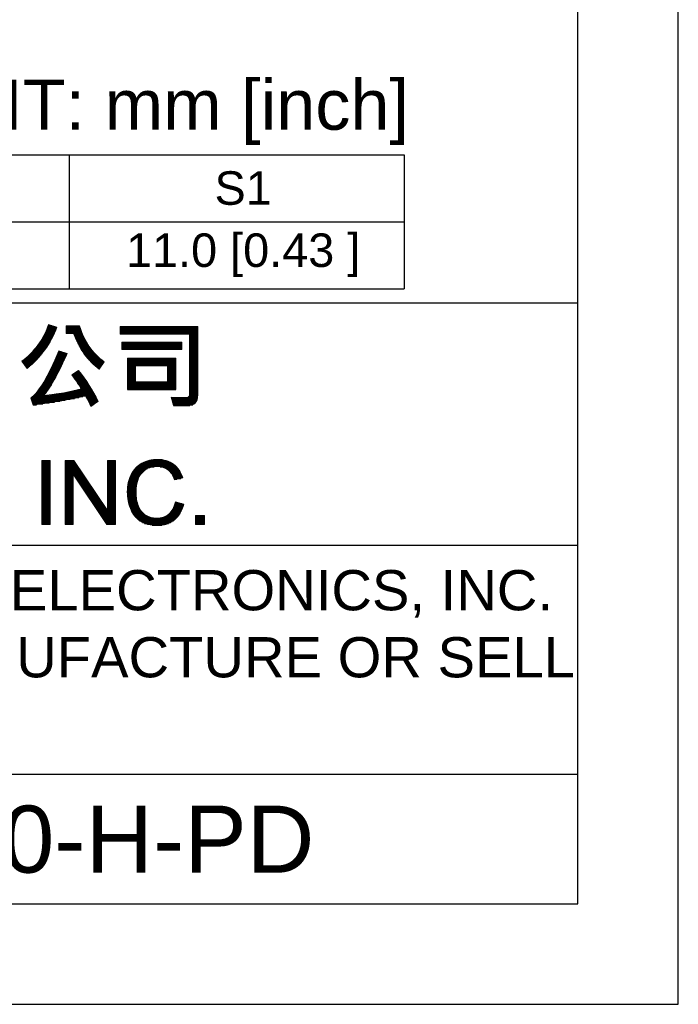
# Model space of a CAD drawing. Header units: millimetres. Extents: x 0 to 1700, y 17 to 1205.
# Tile 25 of 51: x 643 to 840, y 17 to 311. Entities that reach past the tile are written whole.
import ezdxf
from ezdxf.enums import TextEntityAlignment as Align

# ---------------------------------------------------------------- set-up
doc = ezdxf.new("R2010")
doc.units = ezdxf.units.MM
doc.header["$LTSCALE"] = 77.505185
doc.layers.get('0').update_dxf_attribs({"linetype": 'CONTINUOUS'})
for name, color, linetype in [('DF', 3, 'CONTINUOUS'), ('SPEC', 1, 'CONTINUOUS'), ('TXT', 7, 'CONTINUOUS')]:
    doc.layers.add(name, color=color, linetype=linetype)
doc.styles.get("Standard").update_dxf_attribs({"font": 'arial.ttf'})
doc.styles.add('STYLE1', font='arial.ttf')

# ---------------------------------------------------------------- blocks, each defined once
blk = doc.blocks.new('A$C16500')
at = {"color": 4}
for p, q in [((153.696, 18.589), (154.538, 18.589)), ((153.731, 18.669), (154.571, 18.669)), ((153.765, 18.75), (154.602, 18.75)), ((153.798, 18.831), (154.632, 18.831)), ((153.829, 18.912), (154.437, 18.912)), ((153.86, 18.992), (154.201, 18.992)), ((153.889, 19.073), (153.965, 19.073)), ((155.469, 18.912), (156.701, 18.912)), ((155.469, 18.831), (156.726, 18.831)), ((155.469, 18.75), (156.752, 18.75)), ((155.469, 18.669), (156.78, 18.669)), ((155.469, 18.589), (156.808, 18.589)), ((160.313, 18.831), (167.291, 18.831)), ((160.313, 18.75), (167.291, 18.75)), ((160.313, 18.669), (167.291, 18.669)), ((160.313, 18.589), (167.291, 18.589)), ((153.235, 17.7), (154.118, 17.7)), ((153.284, 17.781), (154.161, 17.781)), ((153.331, 17.862), (154.204, 17.862)), ((153.376, 17.943), (154.245, 17.943)), ((153.421, 18.023), (154.285, 18.023)), ((153.464, 18.104), (154.324, 18.104)), ((153.506, 18.185), (154.363, 18.185)), ((153.546, 18.266), (154.4, 18.266)), ((153.585, 18.346), (154.436, 18.346)), ((153.624, 18.427), (154.471, 18.427)), ((153.661, 18.508), (154.505, 18.508)), ((155.469, 18.508), (156.837, 18.508)), ((155.469, 18.427), (156.868, 18.427)), ((155.469, 18.346), (156.899, 18.346)), ((156.15, 18.266), (156.932, 18.266)), ((156.18, 18.185), (156.966, 18.185)), ((156.211, 18.104), (157.001, 18.104)), ((156.242, 18.023), (157.037, 18.023)), ((156.275, 17.943), (157.075, 17.943)), ((156.308, 17.862), (157.114, 17.862)), ((156.343, 17.781), (157.154, 17.781)), ((156.379, 17.7), (157.196, 17.7)), ((160.313, 18.508), (167.291, 18.508)), ((160.313, 18.427), (167.291, 18.427)), ((160.313, 18.346), (167.291, 18.346)), ((160.313, 18.266), (167.291, 18.266)), ((166.539, 18.185), (167.291, 18.185)), ((166.539, 18.104), (167.291, 18.104)), ((166.539, 18.023), (167.291, 18.023)), ((166.539, 17.943), (167.291, 17.943)), ((166.539, 17.862), (167.291, 17.862)), ((166.539, 17.781), (167.291, 17.781)), ((166.539, 17.7), (167.291, 17.7)), ((152.59, 16.812), (153.557, 16.812)), ((152.658, 16.893), (153.614, 16.893)), ((152.724, 16.974), (153.671, 16.974)), ((152.788, 17.054), (153.726, 17.054)), ((152.85, 17.135), (153.779, 17.135)), ((152.91, 17.216), (153.831, 17.216)), ((152.969, 17.297), (153.882, 17.297)), ((153.025, 17.377), (153.932, 17.377)), ((153.08, 17.458), (153.98, 17.458)), ((153.133, 17.539), (154.027, 17.539)), ((153.185, 17.62), (154.073, 17.62)), ((156.415, 17.62), (157.239, 17.62)), ((156.453, 17.539), (157.284, 17.539)), ((156.492, 17.458), (157.33, 17.458)), ((156.532, 17.377), (157.378, 17.377)), ((156.573, 17.297), (157.428, 17.297)), ((156.616, 17.216), (157.48, 17.216)), ((156.659, 17.135), (157.534, 17.135)), ((156.705, 17.054), (157.589, 17.054)), ((156.751, 16.974), (157.647, 16.974)), ((156.799, 16.893), (157.707, 16.893)), ((156.849, 16.812), (157.769, 16.812)), ((160.488, 17.458), (165.857, 17.458)), ((160.488, 17.377), (165.857, 17.377)), ((160.488, 17.297), (165.857, 17.297)), ((160.488, 17.216), (165.857, 17.216)), ((160.488, 17.135), (165.857, 17.135)), ((160.488, 17.054), (165.857, 17.054)), ((160.488, 16.974), (165.857, 16.974)), ((160.488, 16.893), (165.857, 16.893)), ((166.539, 17.62), (167.291, 17.62)), ((166.539, 17.539), (167.291, 17.539)), ((166.539, 17.458), (167.291, 17.458)), ((166.539, 17.377), (167.291, 17.377)), ((166.539, 17.297), (167.291, 17.297)), ((166.539, 17.216), (167.291, 17.216)), ((166.539, 17.135), (167.291, 17.135)), ((166.539, 17.054), (167.291, 17.054)), ((166.539, 16.974), (167.291, 16.974)), ((166.539, 16.893), (167.291, 16.893)), ((166.539, 16.812), (167.291, 16.812)), ((151.672, 15.924), (152.814, 15.924)), ((151.771, 16.005), (152.89, 16.005)), ((151.866, 16.085), (152.965, 16.085)), ((151.958, 16.166), (153.037, 16.166)), ((152.046, 16.247), (153.108, 16.247)), ((152.132, 16.328), (153.177, 16.328)), ((152.215, 16.408), (153.245, 16.408)), ((152.295, 16.489), (153.31, 16.489)), ((152.372, 16.57), (153.374, 16.57)), ((152.447, 16.651), (153.437, 16.651)), ((152.52, 16.731), (153.497, 16.731)), ((154.465, 15.924), (155.311, 15.924)), ((154.501, 16.005), (155.347, 16.005)), ((154.537, 16.085), (155.383, 16.085)), ((154.572, 16.166), (155.419, 16.166)), ((154.607, 16.247), (155.454, 16.247)), ((154.641, 16.328), (155.49, 16.328)), ((154.676, 16.408), (155.525, 16.408)), ((154.71, 16.489), (155.559, 16.489)), ((154.744, 16.57), (155.291, 16.57)), ((154.777, 16.651), (155.018, 16.651)), ((156.9, 16.731), (157.834, 16.731)), ((156.952, 16.651), (157.901, 16.651)), ((157.007, 16.57), (157.971, 16.57)), ((157.063, 16.489), (158.044, 16.489)), ((157.121, 16.408), (158.12, 16.408)), ((157.181, 16.328), (158.2, 16.328)), ((157.243, 16.247), (158.282, 16.247)), ((157.308, 16.166), (158.369, 16.166)), ((157.374, 16.085), (158.46, 16.085)), ((157.443, 16.005), (158.555, 16.005)), ((157.515, 15.924), (158.655, 15.924)), ((160.97, 16.005), (165.324, 16.005)), ((160.97, 15.924), (165.324, 15.924)), ((166.539, 16.731), (167.291, 16.731)), ((166.539, 16.651), (167.291, 16.651)), ((166.539, 16.57), (167.291, 16.57)), ((166.539, 16.489), (167.291, 16.489)), ((166.539, 16.408), (167.291, 16.408)), ((166.539, 16.328), (167.291, 16.328)), ((166.539, 16.247), (167.291, 16.247)), ((166.539, 16.166), (167.291, 16.166)), ((166.539, 16.085), (167.291, 16.085)), ((166.539, 16.005), (167.291, 16.005)), ((166.539, 15.924), (167.291, 15.924)), ((151.506, 15.762), (152.655, 15.762)), ((151.567, 15.682), (152.572, 15.682)), ((151.57, 15.843), (152.735, 15.843)), ((151.627, 15.601), (152.487, 15.601)), ((151.688, 15.52), (152.399, 15.52)), ((151.749, 15.439), (152.31, 15.439)), ((151.809, 15.359), (152.218, 15.359)), ((151.87, 15.278), (152.123, 15.278)), ((151.93, 15.197), (152.026, 15.197)), ((154.053, 15.036), (154.888, 15.036)), ((154.092, 15.116), (154.929, 15.116)), ((154.131, 15.197), (154.969, 15.197)), ((154.17, 15.278), (155.008, 15.278)), ((154.208, 15.359), (155.047, 15.359)), ((154.246, 15.439), (155.086, 15.439)), ((154.283, 15.52), (155.124, 15.52)), ((154.32, 15.601), (155.162, 15.601)), ((154.357, 15.682), (155.2, 15.682)), ((154.393, 15.762), (155.237, 15.762)), ((154.43, 15.843), (155.274, 15.843)), ((157.589, 15.843), (158.76, 15.843)), ((157.666, 15.762), (158.87, 15.762)), ((157.747, 15.682), (158.848, 15.682)), ((157.83, 15.601), (158.793, 15.601)), ((157.917, 15.52), (158.739, 15.52)), ((158.008, 15.439), (158.684, 15.439)), ((158.103, 15.359), (158.63, 15.359)), ((158.202, 15.278), (158.575, 15.278)), ((158.306, 15.197), (158.52, 15.197)), ((158.416, 15.116), (158.466, 15.116)), ((160.97, 15.843), (165.324, 15.843)), ((160.97, 15.762), (165.324, 15.762)), ((160.97, 15.682), (165.324, 15.682)), ((160.97, 15.601), (165.324, 15.601)), ((160.97, 15.52), (165.324, 15.52)), ((160.97, 15.439), (165.324, 15.439)), ((160.97, 15.359), (161.711, 15.359)), ((160.97, 15.278), (161.711, 15.278)), ((160.97, 15.197), (161.711, 15.197)), ((160.97, 15.116), (161.711, 15.116)), ((160.97, 15.036), (161.711, 15.036)), ((164.568, 15.359), (165.324, 15.359)), ((164.568, 15.278), (165.324, 15.278)), ((164.568, 15.197), (165.324, 15.197)), ((164.568, 15.116), (165.324, 15.116)), ((164.568, 15.036), (165.324, 15.036)), ((166.539, 15.843), (167.291, 15.843)), ((166.539, 15.762), (167.291, 15.762)), ((166.539, 15.682), (167.291, 15.682)), ((166.539, 15.601), (167.291, 15.601)), ((166.539, 15.52), (167.291, 15.52)), ((166.539, 15.439), (167.291, 15.439)), ((166.539, 15.359), (167.291, 15.359)), ((166.539, 15.278), (167.291, 15.278)), ((166.539, 15.197), (167.291, 15.197)), ((166.539, 15.116), (167.291, 15.116)), ((166.539, 15.036), (167.291, 15.036)), ((153.634, 14.228), (154.46, 14.228)), ((153.679, 14.309), (154.505, 14.309)), ((153.723, 14.39), (154.55, 14.39)), ((153.766, 14.47), (154.594, 14.47)), ((153.808, 14.551), (154.637, 14.551)), ((153.85, 14.632), (154.68, 14.632)), ((153.892, 14.713), (154.723, 14.713)), ((153.933, 14.793), (154.765, 14.793)), ((153.973, 14.874), (154.806, 14.874)), ((154.013, 14.955), (154.848, 14.955)), ((155.985, 14.551), (156.905, 14.551)), ((156.045, 14.47), (156.965, 14.47)), ((156.09, 14.632), (156.845, 14.632)), ((156.104, 14.39), (157.024, 14.39)), ((156.163, 14.309), (157.082, 14.309)), ((156.215, 14.713), (156.783, 14.713)), ((156.222, 14.228), (157.139, 14.228)), ((156.339, 14.793), (156.721, 14.793)), ((156.463, 14.874), (156.658, 14.874)), ((156.588, 14.955), (156.594, 14.955)), ((160.97, 14.955), (161.711, 14.955)), ((160.97, 14.874), (161.711, 14.874)), ((160.97, 14.793), (161.711, 14.793)), ((160.97, 14.713), (161.711, 14.713)), ((160.97, 14.632), (161.711, 14.632)), ((160.97, 14.551), (161.711, 14.551)), ((160.97, 14.47), (161.711, 14.47)), ((160.97, 14.39), (161.711, 14.39)), ((160.97, 14.309), (161.711, 14.309)), ((160.97, 14.228), (161.711, 14.228)), ((164.568, 14.955), (165.324, 14.955)), ((164.568, 14.874), (165.324, 14.874)), ((164.568, 14.793), (165.324, 14.793)), ((164.568, 14.713), (165.324, 14.713)), ((164.568, 14.632), (165.324, 14.632)), ((164.568, 14.551), (165.324, 14.551)), ((164.568, 14.47), (165.324, 14.47)), ((164.568, 14.39), (165.324, 14.39)), ((164.568, 14.309), (165.324, 14.309)), ((164.568, 14.228), (165.324, 14.228)), ((166.539, 14.955), (167.291, 14.955)), ((166.539, 14.874), (167.291, 14.874)), ((166.539, 14.793), (167.291, 14.793)), ((166.539, 14.713), (167.291, 14.713)), ((166.539, 14.632), (167.291, 14.632)), ((166.539, 14.551), (167.291, 14.551)), ((166.539, 14.47), (167.291, 14.47)), ((166.539, 14.39), (167.291, 14.39)), ((166.539, 14.309), (167.291, 14.309)), ((166.539, 14.228), (167.291, 14.228)), ((153.087, 13.34), (153.922, 13.34)), ((153.142, 13.421), (153.975, 13.421)), ((153.197, 13.501), (154.027, 13.501)), ((153.249, 13.582), (154.078, 13.582)), ((153.301, 13.663), (154.128, 13.663)), ((153.351, 13.744), (154.177, 13.744)), ((153.401, 13.824), (154.226, 13.824)), ((153.449, 13.905), (154.274, 13.905)), ((153.497, 13.986), (154.322, 13.986)), ((153.543, 14.067), (154.368, 14.067)), ((153.589, 14.147), (154.415, 14.147)), ((156.28, 14.147), (157.196, 14.147)), ((156.338, 14.067), (157.252, 14.067)), ((156.395, 13.986), (157.307, 13.986)), ((156.452, 13.905), (157.361, 13.905)), ((156.507, 13.824), (157.415, 13.824)), ((156.562, 13.744), (157.467, 13.744)), ((156.616, 13.663), (157.52, 13.663)), ((156.67, 13.582), (157.571, 13.582)), ((156.721, 13.501), (157.622, 13.501)), ((156.772, 13.421), (157.672, 13.421)), ((156.821, 13.34), (157.721, 13.34)), ((160.97, 14.147), (161.711, 14.147)), ((160.97, 14.067), (161.711, 14.067)), ((160.97, 13.986), (161.711, 13.986)), ((160.97, 13.905), (165.324, 13.905)), ((160.97, 13.824), (165.324, 13.824)), ((160.97, 13.744), (165.324, 13.744)), ((160.97, 13.663), (165.324, 13.663)), ((160.97, 13.582), (165.324, 13.582)), ((160.97, 13.501), (165.324, 13.501)), ((160.97, 13.421), (165.324, 13.421)), ((160.97, 13.34), (165.324, 13.34)), ((164.568, 14.147), (165.324, 14.147)), ((164.568, 14.067), (165.324, 14.067)), ((164.568, 13.986), (165.324, 13.986)), ((166.539, 14.147), (167.291, 14.147)), ((166.539, 14.067), (167.291, 14.067)), ((166.539, 13.986), (167.291, 13.986)), ((166.539, 13.905), (167.291, 13.905)), ((166.539, 13.824), (167.291, 13.824)), ((166.539, 13.744), (167.291, 13.744)), ((166.539, 13.663), (167.291, 13.663)), ((166.539, 13.582), (167.291, 13.582)), ((166.539, 13.501), (167.291, 13.501)), ((166.539, 13.421), (167.291, 13.421)), ((166.539, 13.34), (167.291, 13.34)), ((152.309, 12.452), (156.215, 12.452)), ((152.371, 12.532), (156.603, 12.532)), ((152.466, 12.613), (156.971, 12.613)), ((152.553, 12.694), (158.09, 12.694)), ((152.632, 12.775), (153.527, 12.775)), ((152.707, 12.855), (153.587, 12.855)), ((152.777, 12.936), (153.645, 12.936)), ((152.844, 13.017), (153.703, 13.017)), ((152.908, 13.098), (153.759, 13.098)), ((152.97, 13.178), (153.814, 13.178)), ((153.029, 13.259), (153.869, 13.259)), ((154.002, 12.775), (158.047, 12.775)), ((154.578, 12.855), (158.002, 12.855)), ((155.086, 12.936), (157.957, 12.936)), ((155.541, 13.017), (157.911, 13.017)), ((155.954, 13.098), (157.864, 13.098)), ((156.332, 13.178), (157.817, 13.178)), ((156.679, 13.259), (157.769, 13.259)), ((157.251, 12.613), (158.134, 12.613)), ((157.298, 12.532), (158.176, 12.532)), ((157.343, 12.452), (158.218, 12.452)), ((160.97, 13.259), (165.324, 13.259)), ((164.899, 12.532), (165.976, 12.532)), ((164.923, 12.452), (167.262, 12.452)), ((166.233, 12.532), (167.276, 12.532)), ((166.488, 12.613), (167.285, 12.613)), ((166.534, 12.694), (167.29, 12.694)), ((166.539, 13.259), (167.291, 13.259)), ((166.539, 13.178), (167.291, 13.178)), ((166.539, 13.098), (167.291, 13.098)), ((166.539, 13.017), (167.291, 13.017)), ((166.539, 12.936), (167.291, 12.936)), ((166.539, 12.855), (167.291, 12.855)), ((166.539, 12.775), (167.291, 12.775)), ((152.336, 12.371), (155.805, 12.371)), ((152.364, 12.29), (155.373, 12.29)), ((152.391, 12.209), (154.916, 12.209)), ((152.419, 12.129), (154.434, 12.129)), ((152.447, 12.048), (153.926, 12.048)), ((152.474, 11.967), (153.389, 11.967)), ((152.502, 11.886), (152.822, 11.886)), ((157.386, 12.371), (158.26, 12.371)), ((157.428, 12.29), (158.3, 12.29)), ((157.468, 12.209), (158.341, 12.209)), ((157.508, 12.129), (158.254, 12.129)), ((157.546, 12.048), (158.137, 12.048)), ((157.583, 11.967), (158.02, 11.967)), ((157.619, 11.886), (157.904, 11.886)), ((157.655, 11.806), (157.787, 11.806)), ((164.946, 12.371), (167.243, 12.371)), ((164.969, 12.29), (167.216, 12.29)), ((164.992, 12.209), (167.18, 12.209)), ((165.015, 12.129), (167.133, 12.129)), ((165.039, 12.048), (167.07, 12.048)), ((165.062, 11.967), (166.982, 11.967)), ((165.085, 11.886), (166.85, 11.886)), ((165.108, 11.806), (166.581, 11.806)), ((153.288, 6.88), (154.048, 6.88)), ((153.288, 6.799), (154.048, 6.799)), ((153.288, 6.718), (154.048, 6.718)), ((153.288, 6.638), (154.048, 6.638)), ((153.288, 6.557), (154.048, 6.557)), ((153.288, 6.476), (154.048, 6.476)), ((153.288, 6.395), (154.048, 6.395)), ((153.288, 6.315), (154.048, 6.315)), ((153.288, 6.234), (154.048, 6.234)), ((155.38, 6.88), (156.161, 6.88)), ((155.38, 6.799), (156.215, 6.799)), ((155.38, 6.718), (156.269, 6.718)), ((155.38, 6.638), (156.323, 6.638)), ((155.38, 6.557), (156.377, 6.557)), ((155.38, 6.476), (156.431, 6.476)), ((155.38, 6.395), (156.485, 6.395)), ((155.38, 6.315), (156.539, 6.315)), ((155.38, 6.234), (156.593, 6.234)), ((159.177, 6.88), (159.906, 6.88)), ((159.177, 6.799), (159.906, 6.799)), ((159.177, 6.718), (159.906, 6.718)), ((159.177, 6.638), (159.906, 6.638)), ((159.177, 6.557), (159.906, 6.557)), ((159.177, 6.476), (159.906, 6.476)), ((159.177, 6.395), (159.906, 6.395)), ((159.177, 6.315), (159.906, 6.315)), ((159.177, 6.234), (159.906, 6.234)), ((161.75, 6.234), (162.998, 6.234)), ((161.834, 6.315), (163.383, 6.315)), ((161.928, 6.395), (165.3, 6.395)), ((162.034, 6.476), (165.208, 6.476)), ((162.153, 6.557), (165.104, 6.557)), ((162.291, 6.638), (164.984, 6.638)), ((162.451, 6.718), (164.843, 6.718)), ((162.644, 6.799), (164.669, 6.799)), ((162.896, 6.88), (164.436, 6.88)), ((163.327, 6.961), (164.022, 6.961)), ((163.913, 6.315), (165.382, 6.315)), ((164.261, 6.234), (165.456, 6.234)), ((153.288, 6.153), (154.048, 6.153)), ((153.288, 6.072), (154.048, 6.072)), ((153.288, 5.992), (154.048, 5.992)), ((153.288, 5.911), (154.048, 5.911)), ((153.288, 5.83), (154.048, 5.83)), ((153.288, 5.749), (154.048, 5.749)), ((153.288, 5.669), (154.048, 5.669)), ((153.288, 5.588), (154.048, 5.588)), ((153.288, 5.507), (154.048, 5.507)), ((153.288, 5.426), (154.048, 5.426)), ((153.288, 5.346), (154.048, 5.346)), ((155.38, 6.153), (156.647, 6.153)), ((155.38, 6.072), (156.701, 6.072)), ((155.38, 5.992), (156.755, 5.992)), ((155.38, 5.911), (156.809, 5.911)), ((155.38, 5.83), (156.863, 5.83)), ((155.38, 5.749), (156.918, 5.749)), ((155.38, 5.669), (156.972, 5.669)), ((155.38, 5.588), (156.109, 5.588)), ((155.38, 5.507), (156.109, 5.507)), ((155.38, 5.426), (156.109, 5.426)), ((155.38, 5.346), (156.109, 5.346)), ((156.151, 5.588), (157.026, 5.588)), ((156.205, 5.507), (157.08, 5.507)), ((156.259, 5.426), (157.134, 5.426)), ((156.313, 5.346), (157.188, 5.346)), ((159.177, 6.153), (159.906, 6.153)), ((159.177, 6.072), (159.906, 6.072)), ((159.177, 5.992), (159.906, 5.992)), ((159.177, 5.911), (159.906, 5.911)), ((159.177, 5.83), (159.906, 5.83)), ((159.177, 5.749), (159.906, 5.749)), ((159.177, 5.669), (159.906, 5.669)), ((159.177, 5.588), (159.906, 5.588)), ((159.177, 5.507), (159.906, 5.507)), ((159.177, 5.426), (159.906, 5.426)), ((159.177, 5.346), (159.906, 5.346)), ((161.185, 5.346), (162.002, 5.346)), ((161.217, 5.426), (162.042, 5.426)), ((161.253, 5.507), (162.087, 5.507)), ((161.291, 5.588), (162.138, 5.588)), ((161.333, 5.669), (162.196, 5.669)), ((161.379, 5.749), (162.262, 5.749)), ((161.428, 5.83), (162.338, 5.83)), ((161.482, 5.911), (162.424, 5.911)), ((161.54, 5.992), (162.525, 5.992)), ((161.603, 6.072), (162.644, 6.072)), ((161.673, 6.153), (162.793, 6.153)), ((164.444, 6.153), (165.523, 6.153)), ((164.576, 6.072), (165.583, 6.072)), ((164.68, 5.992), (165.638, 5.992)), ((164.765, 5.911), (165.688, 5.911)), ((164.837, 5.83), (165.733, 5.83)), ((164.899, 5.749), (165.775, 5.749)), ((164.953, 5.669), (165.812, 5.669)), ((165.002, 5.588), (165.847, 5.588)), ((165.045, 5.507), (165.878, 5.507)), ((165.083, 5.426), (165.907, 5.426)), ((165.118, 5.346), (165.932, 5.346)), ((153.288, 5.265), (154.048, 5.265)), ((153.288, 5.184), (154.048, 5.184)), ((153.288, 5.103), (154.048, 5.103)), ((153.288, 5.023), (154.048, 5.023)), ((153.288, 4.942), (154.048, 4.942)), ((153.288, 4.861), (154.048, 4.861)), ((153.288, 4.78), (154.048, 4.78)), ((153.288, 4.7), (154.048, 4.7)), ((153.288, 4.619), (154.048, 4.619)), ((153.288, 4.538), (154.048, 4.538)), ((153.288, 4.457), (154.048, 4.457)), ((155.38, 5.265), (156.109, 5.265)), ((155.38, 5.184), (156.109, 5.184)), ((155.38, 5.103), (156.109, 5.103)), ((155.38, 5.023), (156.109, 5.023)), ((155.38, 4.942), (156.109, 4.942)), ((155.38, 4.861), (156.109, 4.861)), ((155.38, 4.78), (156.109, 4.78)), ((155.38, 4.7), (156.109, 4.7)), ((155.38, 4.619), (156.109, 4.619)), ((155.38, 4.538), (156.109, 4.538)), ((155.38, 4.457), (156.109, 4.457)), ((156.367, 5.265), (157.242, 5.265)), ((156.421, 5.184), (157.296, 5.184)), ((156.475, 5.103), (157.35, 5.103)), ((156.529, 5.023), (157.404, 5.023)), ((156.583, 4.942), (157.458, 4.942)), ((156.637, 4.861), (157.512, 4.861)), ((156.691, 4.78), (157.566, 4.78)), ((156.745, 4.7), (157.62, 4.7)), ((156.799, 4.619), (157.674, 4.619)), ((156.853, 4.538), (157.728, 4.538)), ((156.907, 4.457), (157.782, 4.457)), ((159.177, 5.265), (159.906, 5.265)), ((159.177, 5.184), (159.906, 5.184)), ((159.177, 5.103), (159.906, 5.103)), ((159.177, 5.023), (159.906, 5.023)), ((159.177, 4.942), (159.906, 4.942)), ((159.177, 4.861), (159.906, 4.861)), ((159.177, 4.78), (159.906, 4.78)), ((159.177, 4.7), (159.906, 4.7)), ((159.177, 4.619), (159.906, 4.619)), ((159.177, 4.538), (159.906, 4.538)), ((159.177, 4.457), (159.906, 4.457)), ((160.983, 4.457), (161.771, 4.457)), ((160.991, 4.538), (161.781, 4.538)), ((161.001, 4.619), (161.794, 4.619)), ((161.013, 4.7), (161.808, 4.7)), ((161.027, 4.78), (161.824, 4.78)), ((161.043, 4.861), (161.843, 4.861)), ((161.061, 4.942), (161.863, 4.942)), ((161.081, 5.023), (161.886, 5.023)), ((161.103, 5.103), (161.911, 5.103)), ((161.128, 5.184), (161.937, 5.184)), ((161.155, 5.265), (161.968, 5.265)), ((165.15, 5.265), (165.769, 5.265)), ((165.179, 5.184), (165.427, 5.184)), ((153.288, 4.377), (154.048, 4.377)), ((153.288, 4.296), (154.048, 4.296)), ((153.288, 4.215), (154.048, 4.215)), ((153.288, 4.134), (154.048, 4.134)), ((153.288, 4.054), (154.048, 4.054)), ((153.288, 3.973), (154.048, 3.973)), ((153.288, 3.892), (154.048, 3.892)), ((153.288, 3.811), (154.048, 3.811)), ((153.288, 3.731), (154.048, 3.731)), ((153.288, 3.65), (154.048, 3.65)), ((153.288, 3.569), (154.048, 3.569)), ((155.38, 4.377), (156.109, 4.377)), ((155.38, 4.296), (156.109, 4.296)), ((155.38, 4.215), (156.109, 4.215)), ((155.38, 4.134), (156.109, 4.134)), ((155.38, 4.054), (156.109, 4.054)), ((155.38, 3.973), (156.109, 3.973)), ((155.38, 3.892), (156.109, 3.892)), ((155.38, 3.811), (156.109, 3.811)), ((155.38, 3.731), (156.109, 3.731)), ((155.38, 3.65), (156.109, 3.65)), ((155.38, 3.569), (156.109, 3.569)), ((156.961, 4.377), (157.836, 4.377)), ((157.015, 4.296), (157.89, 4.296)), ((157.069, 4.215), (157.944, 4.215)), ((157.123, 4.134), (157.998, 4.134)), ((157.177, 4.054), (158.052, 4.054)), ((157.231, 3.973), (158.106, 3.973)), ((157.285, 3.892), (158.16, 3.892)), ((157.339, 3.811), (158.214, 3.811)), ((157.393, 3.731), (158.268, 3.731)), ((157.447, 3.65), (158.322, 3.65)), ((157.501, 3.569), (158.376, 3.569)), ((159.177, 4.377), (159.906, 4.377)), ((159.177, 4.296), (159.906, 4.296)), ((159.177, 4.215), (159.906, 4.215)), ((159.177, 4.134), (159.906, 4.134)), ((159.177, 4.054), (159.906, 4.054)), ((159.177, 3.973), (159.906, 3.973)), ((159.177, 3.892), (159.906, 3.892)), ((159.177, 3.811), (159.906, 3.811)), ((159.177, 3.731), (159.906, 3.731)), ((159.177, 3.65), (159.906, 3.65)), ((159.177, 3.569), (159.906, 3.569)), ((160.964, 4.054), (161.748, 4.054)), ((160.965, 4.134), (161.749, 4.134)), ((160.965, 3.973), (161.749, 3.973)), ((160.967, 4.215), (161.752, 4.215)), ((160.967, 3.892), (161.751, 3.892)), ((160.971, 4.296), (161.756, 4.296)), ((160.971, 3.811), (161.754, 3.811)), ((160.976, 4.377), (161.763, 4.377)), ((160.976, 3.731), (161.759, 3.731)), ((160.983, 3.65), (161.766, 3.65)), ((160.992, 3.569), (161.774, 3.569)), ((153.288, 3.488), (154.048, 3.488)), ((153.288, 3.408), (154.048, 3.408)), ((153.288, 3.327), (154.048, 3.327)), ((153.288, 3.246), (154.048, 3.246)), ((153.288, 3.165), (154.048, 3.165)), ((153.288, 3.085), (154.048, 3.085)), ((153.288, 3.004), (154.048, 3.004)), ((153.288, 2.923), (154.048, 2.923)), ((153.288, 2.842), (154.048, 2.842)), ((153.288, 2.762), (154.048, 2.762)), ((153.288, 2.681), (154.048, 2.681)), ((155.38, 3.488), (156.109, 3.488)), ((155.38, 3.408), (156.109, 3.408)), ((155.38, 3.327), (156.109, 3.327)), ((155.38, 3.246), (156.109, 3.246)), ((155.38, 3.165), (156.109, 3.165)), ((155.38, 3.085), (156.109, 3.085)), ((155.38, 3.004), (156.109, 3.004)), ((155.38, 2.923), (156.109, 2.923)), ((155.38, 2.842), (156.109, 2.842)), ((155.38, 2.762), (156.109, 2.762)), ((155.38, 2.681), (156.109, 2.681)), ((157.555, 3.488), (158.43, 3.488)), ((157.609, 3.408), (158.484, 3.408)), ((157.663, 3.327), (158.538, 3.327)), ((157.717, 3.246), (158.592, 3.246)), ((157.771, 3.165), (158.646, 3.165)), ((157.825, 3.085), (158.7, 3.085)), ((157.879, 3.004), (158.754, 3.004)), ((157.933, 2.923), (158.808, 2.923)), ((157.987, 2.842), (158.862, 2.842)), ((158.041, 2.762), (158.916, 2.762)), ((158.095, 2.681), (158.97, 2.681)), ((159.177, 3.488), (159.906, 3.488)), ((159.177, 3.408), (159.906, 3.408)), ((159.177, 3.327), (159.906, 3.327)), ((159.177, 3.246), (159.906, 3.246)), ((159.177, 3.165), (159.906, 3.165)), ((159.177, 3.085), (159.906, 3.085)), ((159.177, 3.004), (159.906, 3.004)), ((159.177, 2.923), (159.906, 2.923)), ((159.177, 2.842), (159.906, 2.842)), ((159.177, 2.762), (159.906, 2.762)), ((159.177, 2.681), (159.906, 2.681)), ((161.002, 3.488), (161.784, 3.488)), ((161.014, 3.408), (161.795, 3.408)), ((161.027, 3.327), (161.809, 3.327)), ((161.042, 3.246), (161.824, 3.246)), ((161.059, 3.165), (161.842, 3.165)), ((161.078, 3.085), (161.862, 3.085)), ((161.099, 3.004), (161.884, 3.004)), ((161.122, 2.923), (161.909, 2.923)), ((161.146, 2.842), (161.936, 2.842)), ((161.173, 2.762), (161.967, 2.762)), ((161.201, 2.681), (162.001, 2.681)), ((165.135, 2.681), (165.96, 2.681)), ((165.168, 2.762), (165.987, 2.762)), ((165.197, 2.842), (166.011, 2.842)), ((165.223, 2.923), (166.034, 2.923)), ((165.246, 3.004), (165.865, 3.004)), ((165.267, 3.085), (165.546, 3.085)), ((153.288, 2.6), (154.048, 2.6)), ((153.288, 2.519), (154.048, 2.519)), ((153.288, 2.439), (154.048, 2.439)), ((153.288, 2.358), (154.048, 2.358)), ((153.288, 2.277), (154.048, 2.277)), ((153.288, 2.196), (154.048, 2.196)), ((153.288, 2.116), (154.048, 2.116)), ((153.288, 2.035), (154.048, 2.035)), ((153.288, 1.954), (154.048, 1.954)), ((153.288, 1.873), (154.048, 1.873)), ((153.288, 1.793), (154.048, 1.793)), ((155.38, 2.6), (156.109, 2.6)), ((155.38, 2.519), (156.109, 2.519)), ((155.38, 2.439), (156.109, 2.439)), ((155.38, 2.358), (156.109, 2.358)), ((155.38, 2.277), (156.109, 2.277)), ((155.38, 2.196), (156.109, 2.196)), ((155.38, 2.116), (156.109, 2.116)), ((155.38, 2.035), (156.109, 2.035)), ((155.38, 1.954), (156.109, 1.954)), ((155.38, 1.873), (156.109, 1.873)), ((155.38, 1.793), (156.109, 1.793)), ((158.149, 2.6), (159.024, 2.6)), ((158.203, 2.519), (159.079, 2.519)), ((158.256, 2.439), (159.133, 2.439)), ((158.31, 2.358), (159.906, 2.358)), ((158.364, 2.277), (159.906, 2.277)), ((158.418, 2.196), (159.906, 2.196)), ((158.472, 2.116), (159.906, 2.116)), ((158.526, 2.035), (159.906, 2.035)), ((158.58, 1.954), (159.906, 1.954)), ((158.634, 1.873), (159.906, 1.873)), ((158.688, 1.793), (159.906, 1.793)), ((159.177, 2.6), (159.906, 2.6)), ((159.177, 2.519), (159.906, 2.519)), ((159.177, 2.439), (159.906, 2.439)), ((161.232, 2.6), (162.04, 2.6)), ((161.265, 2.519), (162.084, 2.519)), ((161.3, 2.439), (162.133, 2.439)), ((161.338, 2.358), (162.189, 2.358)), ((161.38, 2.277), (162.253, 2.277)), ((161.424, 2.196), (162.326, 2.196)), ((161.473, 2.116), (162.411, 2.116)), ((161.526, 2.035), (162.512, 2.035)), ((161.584, 1.954), (162.635, 1.954)), ((161.646, 1.873), (162.786, 1.873)), ((161.715, 1.793), (162.981, 1.793)), ((164.223, 1.793), (165.459, 1.793)), ((164.406, 1.873), (165.527, 1.873)), ((164.544, 1.954), (165.589, 1.954)), ((164.655, 2.035), (165.645, 2.035)), ((164.749, 2.116), (165.697, 2.116)), ((164.828, 2.196), (165.745, 2.196)), ((164.897, 2.277), (165.788, 2.277)), ((164.957, 2.358), (165.829, 2.358)), ((165.01, 2.439), (165.866, 2.439)), ((165.056, 2.519), (165.9, 2.519)), ((165.098, 2.6), (165.931, 2.6)), ((167.089, 1.873), (167.893, 1.873)), ((167.089, 1.793), (167.893, 1.793)), ((153.288, 1.712), (154.048, 1.712)), ((153.288, 1.631), (154.048, 1.631)), ((153.288, 1.55), (154.048, 1.55)), ((153.288, 1.47), (154.048, 1.47)), ((153.288, 1.389), (154.048, 1.389)), ((153.288, 1.308), (154.048, 1.308)), ((153.288, 1.227), (154.048, 1.227)), ((153.288, 1.147), (154.048, 1.147)), ((155.38, 1.712), (156.109, 1.712)), ((155.38, 1.631), (156.109, 1.631)), ((155.38, 1.55), (156.109, 1.55)), ((155.38, 1.47), (156.109, 1.47)), ((155.38, 1.389), (156.109, 1.389)), ((155.38, 1.308), (156.109, 1.308)), ((155.38, 1.227), (156.109, 1.227)), ((155.38, 1.147), (156.109, 1.147)), ((158.742, 1.712), (159.906, 1.712)), ((158.796, 1.631), (159.906, 1.631)), ((158.85, 1.55), (159.906, 1.55)), ((158.904, 1.47), (159.906, 1.47)), ((158.958, 1.389), (159.906, 1.389)), ((159.012, 1.308), (159.906, 1.308)), ((159.066, 1.227), (159.906, 1.227)), ((159.12, 1.147), (159.906, 1.147)), ((161.791, 1.712), (163.305, 1.712)), ((161.876, 1.631), (165.301, 1.631)), ((161.97, 1.55), (165.208, 1.55)), ((162.076, 1.47), (165.103, 1.47)), ((162.197, 1.389), (164.982, 1.389)), ((162.343, 1.308), (164.842, 1.308)), ((162.525, 1.227), (164.67, 1.227)), ((162.772, 1.147), (164.444, 1.147)), ((163.195, 1.066), (164.067, 1.066)), ((163.905, 1.712), (165.384, 1.712)), ((167.089, 1.712), (167.893, 1.712)), ((167.089, 1.631), (167.893, 1.631)), ((167.089, 1.55), (167.893, 1.55)), ((167.089, 1.47), (167.893, 1.47)), ((167.089, 1.389), (167.893, 1.389)), ((167.089, 1.308), (167.893, 1.308)), ((167.089, 1.227), (167.893, 1.227)), ((167.089, 1.147), (167.893, 1.147))]:
    blk.add_line(p, q, dxfattribs=at)
at = {"color": 4, "lineweight": 5}
for points in [[(151.491, 15.783), (152.605, 16.621), (153.407, 17.725), (153.898, 19.096)], [(154.637, 18.843), (154.095, 17.378), (153.206, 16.147), (151.967, 15.149)], [(153.898, 19.096), (153.898, 19.096), (154.637, 18.843), (154.637, 18.843)], [(155.469, 18.279), (155.469, 18.279), (155.469, 18.986), (155.469, 18.986)], [(155.469, 18.986), (155.469, 18.986), (156.678, 18.986), (156.678, 18.986)], [(156.678, 18.986), (157.102, 17.566), (157.841, 16.486), (158.892, 15.747)], [(160.313, 18.222), (160.313, 18.222), (160.313, 18.905), (160.313, 18.905)], [(160.313, 18.905), (160.313, 18.905), (167.291, 18.905), (167.291, 18.905)], [(167.291, 18.905), (167.291, 18.905), (167.291, 12.76), (167.291, 12.76)], [(156.145, 18.279), (156.145, 18.279), (155.469, 18.279), (155.469, 18.279)], [(158.449, 15.092), (157.42, 15.822), (156.652, 16.883), (156.145, 18.279)], [(166.539, 18.222), (166.539, 18.222), (160.313, 18.222), (160.313, 18.222)], [(166.539, 12.743), (166.539, 12.743), (166.539, 18.222), (166.539, 18.222)], [(160.488, 16.832), (160.488, 16.832), (160.488, 17.506), (160.488, 17.506)], [(160.488, 17.506), (160.488, 17.506), (165.857, 17.506), (165.857, 17.506)], [(165.857, 16.832), (165.857, 16.832), (160.488, 16.832), (160.488, 16.832)], [(165.857, 17.506), (165.857, 17.506), (165.857, 16.832), (165.857, 16.832)], [(152.299, 12.478), (153.013, 12.993), (153.846, 14.405), (154.804, 16.714)], [(155.56, 16.491), (154.886, 14.91), (154.192, 13.651), (153.479, 12.71)], [(154.804, 16.714), (154.804, 16.714), (155.56, 16.491), (155.56, 16.491)], [(160.97, 13.251), (160.97, 13.251), (160.97, 16.055), (160.97, 16.055)], [(160.97, 16.055), (160.97, 16.055), (165.324, 16.055), (165.324, 16.055)], [(165.324, 16.055), (165.324, 16.055), (165.324, 13.251), (165.324, 13.251)], [(151.967, 15.149), (151.967, 15.149), (151.491, 15.783), (151.491, 15.783)], [(158.892, 15.747), (158.892, 15.747), (158.449, 15.092), (158.449, 15.092)], [(164.568, 15.372), (164.568, 15.372), (161.711, 15.372), (161.711, 15.372)], [(161.711, 15.372), (161.711, 15.372), (161.711, 13.942), (161.711, 13.942)], [(164.568, 13.942), (164.568, 13.942), (164.568, 15.372), (164.568, 15.372)], [(155.979, 14.559), (155.979, 14.559), (156.592, 14.958), (156.592, 14.958)], [(156.844, 13.3), (156.676, 13.59), (156.388, 14.01), (155.979, 14.559)], [(156.592, 14.958), (157.283, 14.091), (157.868, 13.169), (158.348, 12.194)], [(153.479, 12.71), (154.727, 12.854), (155.85, 13.05), (156.844, 13.3)], [(161.711, 13.942), (161.711, 13.942), (164.568, 13.942), (164.568, 13.942)], [(152.516, 11.844), (152.516, 11.844), (152.299, 12.478), (152.299, 12.478)], [(157.217, 12.67), (155.936, 12.369), (154.368, 12.094), (152.516, 11.844)], [(157.685, 11.735), (157.531, 12.098), (157.374, 12.41), (157.217, 12.67)], [(165.324, 13.251), (165.324, 13.251), (160.97, 13.251), (160.97, 13.251)], [(165.109, 11.804), (165.109, 11.804), (164.894, 12.552), (164.894, 12.552)], [(158.348, 12.194), (158.348, 12.194), (157.685, 11.735), (157.685, 11.735)], [(153.288, 1.137), (153.288, 1.137), (153.288, 6.882), (153.288, 6.882)], [(153.288, 6.882), (153.288, 6.882), (154.048, 6.882), (154.048, 6.882)], [(154.048, 6.882), (154.048, 6.882), (154.048, 1.137), (154.048, 1.137)], [(155.38, 1.137), (155.38, 1.137), (155.38, 6.882), (155.38, 6.882)], [(155.38, 6.882), (155.38, 6.882), (156.16, 6.882), (156.16, 6.882)], [(156.16, 6.882), (156.16, 6.882), (159.177, 2.372), (159.177, 2.372)], [(159.177, 2.372), (159.177, 2.372), (159.177, 6.882), (159.177, 6.882)], [(159.177, 6.882), (159.177, 6.882), (159.906, 6.882), (159.906, 6.882)], [(159.906, 6.882), (159.906, 6.882), (159.906, 1.137), (159.906, 1.137)], [(161.307, 5.618), (161.535, 6.063), (161.86, 6.402), (162.283, 6.633)], [(165.126, 6.541), (165.518, 6.248), (165.79, 5.837), (165.944, 5.306)], [(159.127, 1.137), (159.127, 1.137), (156.109, 5.651), (156.109, 5.651)], [(156.109, 5.651), (156.109, 5.651), (156.109, 1.137), (156.109, 1.137)], [(162.553, 6.013), (162.257, 5.8), (162.048, 5.516), (161.929, 5.159)], [(165.197, 5.13), (165.063, 5.548), (164.87, 5.852), (164.616, 6.043)], [(165.944, 5.306), (165.944, 5.306), (165.197, 5.13), (165.197, 5.13)], [(164.683, 2.057), (164.978, 2.303), (165.178, 2.668), (165.282, 3.151)], [(166.043, 2.959), (165.884, 2.335), (165.596, 1.859), (165.183, 1.53)], [(165.282, 3.151), (165.282, 3.151), (166.043, 2.959), (166.043, 2.959)], [(162.153, 1.416), (161.766, 1.669), (161.47, 2.035), (161.268, 2.512)], [(167.089, 1.137), (167.089, 1.137), (167.089, 1.941), (167.089, 1.941)], [(167.089, 1.941), (167.089, 1.941), (167.893, 1.941), (167.893, 1.941)], [(167.893, 1.941), (167.893, 1.941), (167.893, 1.137), (167.893, 1.137)], [(154.048, 1.137), (154.048, 1.137), (153.288, 1.137), (153.288, 1.137)], [(156.109, 1.137), (156.109, 1.137), (155.38, 1.137), (155.38, 1.137)], [(159.906, 1.137), (159.906, 1.137), (159.127, 1.137), (159.127, 1.137)], [(167.893, 1.137), (167.893, 1.137), (167.089, 1.137), (167.089, 1.137)]]:
    blk.add_open_spline(points, degree=3, dxfattribs=at)
for points, knots in [([(164.894, 12.552), (165.511, 12.538), (165.94, 12.531), (166.181, 12.531), (166.181, 12.531), (166.42, 12.531), (166.539, 12.602), (166.539, 12.743)], [0.3, 0.3, 0.3, 0.3, 0.4, 0.4, 0.4, 0.4, 0.5, 0.5, 0.5, 0.5]), ([(167.291, 12.76), (167.291, 12.112), (166.975, 11.788), (166.341, 11.788), (166.341, 11.788), (165.779, 11.788), (165.368, 11.793), (165.109, 11.804)], [0, 0, 0, 0, 0.1, 0.1, 0.1, 0.1, 0.2, 0.2, 0.2, 0.2]), ([(162.283, 6.633), (162.705, 6.865), (163.169, 6.979), (163.676, 6.979), (163.676, 6.979), (164.251, 6.979), (164.734, 6.834), (165.126, 6.541)], [0.36363636, 0.36363636, 0.36363636, 0.36363636, 0.40909091, 0.40909091, 0.40909091, 0.40909092, 0.45454545, 0.45454545, 0.45454545, 0.45454545]), ([(164.616, 6.043), (164.363, 6.234), (164.045, 6.329), (163.659, 6.329), (163.659, 6.329), (163.218, 6.329), (162.85, 6.224), (162.553, 6.013)], [0.59090909, 0.59090909, 0.59090909, 0.59090909, 0.63636364, 0.63636364, 0.63636364, 0.63636365, 0.68181818, 0.68181818, 0.68181818, 0.68181818]), ([(161.268, 2.512), (161.066, 2.991), (160.964, 3.504), (160.964, 4.053), (160.964, 4.053), (160.964, 4.651), (161.078, 5.172), (161.307, 5.618)], [0.22727273, 0.22727273, 0.22727273, 0.22727273, 0.27272727, 0.27272727, 0.27272727, 0.27272728, 0.31818182, 0.31818182, 0.31818182, 0.31818182]), ([(161.929, 5.159), (161.808, 4.803), (161.748, 4.435), (161.748, 4.057), (161.748, 4.057), (161.748, 3.567), (161.819, 3.142), (161.961, 2.777)], [0.72727273, 0.72727273, 0.72727273, 0.72727273, 0.77272727, 0.77272727, 0.77272727, 0.77272728, 0.81818182, 0.81818182, 0.81818182, 0.81818182]), ([(161.961, 2.777), (162.104, 2.413), (162.325, 2.14), (162.626, 1.96), (162.626, 1.96), (162.927, 1.779), (163.252, 1.689), (163.602, 1.689), (163.602, 1.689), (164.027, 1.689), (164.387, 1.813), (164.683, 2.057)], [0.8181818, 0.8181818, 0.8181818, 0.8181818, 0.8636364, 0.8636364, 0.8636364, 0.8636364, 0.9090909, 0.9090909, 0.9090909, 0.9090909, 0.9545455, 0.9545455, 0.9545455, 0.9545455]), ([(165.183, 1.53), (164.768, 1.202), (164.263, 1.039), (163.664, 1.039), (163.664, 1.039), (163.044, 1.039), (162.541, 1.165), (162.153, 1.416)], [0.09090909, 0.09090909, 0.09090909, 0.09090909, 0.13636364, 0.13636364, 0.13636364, 0.13636365, 0.18181818, 0.18181818, 0.18181818, 0.18181818])]:
    blk.add_open_spline(points, degree=3, knots=knots, dxfattribs=at)

msp = doc.modelspace()

# ---------------------------------------------------------------- linework, layer by layer
for p, q in [((840, 17.48), (840, 1205.48)), ((0, 17.48), (840, 17.48))]:
    msp.add_line(p, q)
at = {"linetype": 'Continuous'}
for p, q in [((98.22, 270.92), (758.22, 270.92)), ((658.22, 270.92), (658.22, 230.97)), ((758.22, 270.92), (758.22, 230.97)), ((98.22, 250.97), (758.22, 250.97)), ((98.22, 230.97), (758.22, 230.97))]:
    msp.add_line(p, q, dxfattribs=at)
at = {"layer": 'DF'}
for p, q in [((810, 47.48), (810, 1175.48)), ((810, 226.63), (30, 226.63)), ((810, 154.39), (30, 154.39)), ((810, 86.05), (30, 86.05)), ((30, 47.48), (810, 47.48))]:
    msp.add_line(p, q, dxfattribs=at)

# ---------------------------------------------------------------- block references
at = {"layer": 'TXT', "xscale": 3.321734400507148, "yscale": 3.321734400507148, "zscale": 3.321734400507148}
msp.add_blockref('A$C16500', (140.91, 156.89), dxfattribs=at)

# ---------------------------------------------------------------- texts
at = {"linetype": 'Continuous', "line_spacing_factor": 0.9}
for s, insert, char_height, width, attachment_point in [('UNIT: mm [inch]', (608.31, 293.4), 15, 151.0037, 1), (' S1', (708.22, 260.95), 10, 99.88, 5), (' 11.0 [0.43 ]', (708.22, 240.97), 10, 99.88, 5)]:
    msp.add_mtext(s, dxfattribs=dict(at, insert=insert, char_height=char_height, width=width, attachment_point=attachment_point))
at = {"layer": 'SPEC', "insert": (37.98, 147.03), "char_height": 12, "width": 786.9558, "attachment_point": 1, "style": 'STYLE1'}
msp.add_mtext('THESE DRAWINGS AND SPECIFICATIONS ARE THE PROPERTY OF DELTA ELECTRONICS, INC. \\PAND SHALL NOT BE REPRODUCED OR USED AS THE BASIS FOR THE MANUFACTURE OR SELL \\POF APPARATUSES OR DEVICES WITHOUT PERMISSION.', dxfattribs=at)
at = {"layer": 'TXT', "style": 'STYLE1'}
msp.add_text('VFD-MH300-H-PD', height=20, dxfattribs=at).set_placement((615, 66.76), align=Align.MIDDLE)

doc.saveas('drawing.dxf')
